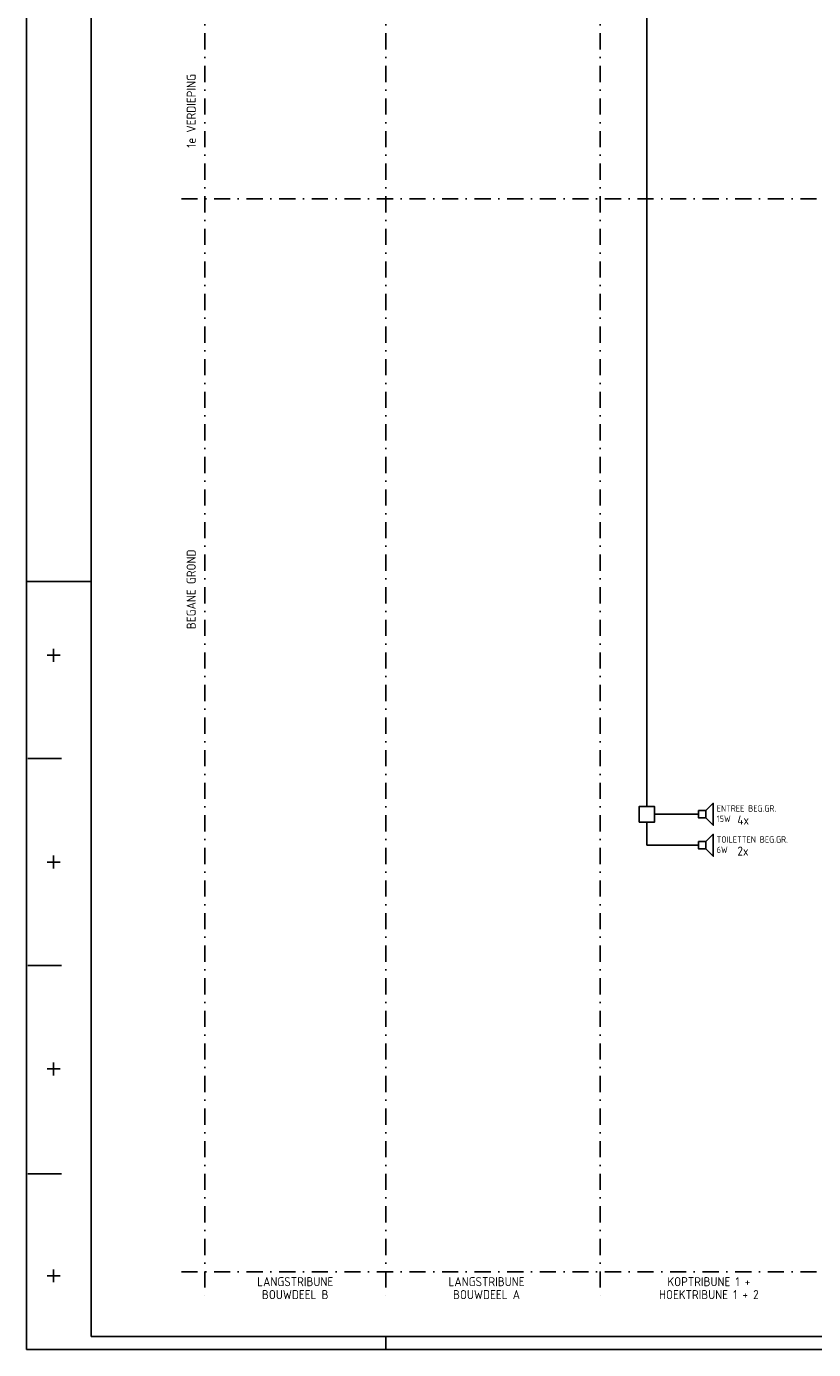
# Model space of a CAD drawing. Extents: x 0 to 1189, y 0 to 841.
# Tile 1 of 12: x 0 to 304, y 0 to 512. Entities that reach past the tile are written whole.
import ezdxf
from ezdxf.enums import TextEntityAlignment as Align

# ---------------------------------------------------------------- set-up
doc = ezdxf.new("R2010")
doc.units = 0
doc.header["$LTSCALE"] = 25
doc.header["$PDMODE"] = 1
doc.linetypes.add('DASHDOT2', pattern=[0.5, 0.25, -0.125, 0, -0.125])
doc.layers.get('0').update_dxf_attribs({"linetype": 'CONTINUOUS'})
for name, color, linetype in [('E--L$2A-_KADER', 7, 'CONTINUOUS'), ('E--L6112_CEN-LSP', 3, 'CONTINUOUS'), ('E--L6412_OPROEP24V', 3, 'CONTINUOUS')]:
    doc.layers.add(name, color=color, linetype=linetype)
doc.styles.add('ISO', font='isocp.shx')

# ---------------------------------------------------------------- blocks, each defined once
blk = doc.blocks.new('A0')
at = {"layer": 'E--L$2A-_KADER', "color": 2}
for p, q in [((0, 841), (0, 0)), ((0, 297), (24.75, 297)), ((8, 268.5), (13, 268.5)), ((10.5, 266), (10.5, 271)), ((0.5, 228.5), (13.5, 228.5)), ((10.5, 186), (10.5, 191)), ((8, 188.5), (13, 188.5)), ((0.5, 148.5), (13.5, 148.5)), ((8, 108.5), (13, 108.5)), ((10.5, 106), (10.5, 111)), ((0.5, 68), (13.5, 68)), ((10.5, 26), (10.5, 31)), ((8, 28.5), (13, 28.5)), ((0, 0), (1189, 0)), ((139, 0), (139, 5))]:
    blk.add_line(p, q, dxfattribs=at)
at = {"layer": 'E--L$2A-_KADER', "color": 4}
for p, q in [((25, 836), (25, 5)), ((25, 5), (1184, 5))]:
    blk.add_line(p, q, dxfattribs=at)
blk = doc.blocks.new('B9090700')
at = {"layer": 'E--L6412_OPROEP24V'}
for points in [[(0, 0.707107), (-1.414214, 0.707107), (-1.414214, -0.707107), (0, -0.707107), (0, 0.707107)], [(0, 0.707107), (1.414214, 2.121321), (1.414214, -2.121321), (0, -0.707107)]]:
    blk.add_lwpolyline(points, dxfattribs=at)

msp = doc.modelspace()

# ---------------------------------------------------------------- linework, layer by layer
at = {"color": 1, "linetype": 'DASHDOT2'}
for p, q in [((68.97, 824), (68.97, 20)), ((138.97, 824), (138.97, 20)), ((221.97, 824), (221.97, 20)), ((59.97, 445), (1146, 445)), ((59.97, 30), (682, 30))]:
    msp.add_line(p, q, dxfattribs=at)
msp.add_point((55, 125))
at = {"layer": 'E--L6412_OPROEP24V'}
for p, q in [((240, 210), (240, 527)), ((243, 207), (260, 207)), ((240, 204), (240, 195)), ((240, 195), (260, 195))]:
    msp.add_line(p, q, dxfattribs=at)
msp.add_lwpolyline([(237, 204), (237, 210), (243, 210), (243, 204)], close=True, dxfattribs=at)

# ---------------------------------------------------------------- block references
msp.add_blockref('A0', (0, 0), dxfattribs=at)
at = {"layer": 'E--L6412_OPROEP24V', "xscale": -2, "yscale": 2, "zscale": 2, "rotation": 180}
for p in [(262.83, 207), (262.83, 195)]:
    msp.add_blockref('B9090700', p, dxfattribs=at)

# ---------------------------------------------------------------- texts
at = {"color": 4, "style": 'ISO'}
for s, p in [('1e VERDIEPING', (63.72, 479)), ('BEGANE GROND', (63.72, 294))]:
    msp.add_text(s, height=3.5, rotation=90, dxfattribs=at).set_placement(p, align=Align.MIDDLE)
for s, p in [('LANGSTRIBUNE', (103.97, 26.25)), ('LANGSTRIBUNE', (177.97, 26.25)), ('KOPTRIBUNE 1 +', (263.97, 26.25)), ('BOUWDEEL B', (103.97, 21.25)), ('BOUWDEEL A', (177.97, 21.25)), ('HOEKTRIBUNE 1 + 2', (263.97, 21.25))]:
    msp.add_text(s, height=3.5, dxfattribs=at).set_placement(p, align=Align.MIDDLE)
at = {"layer": 'E--L6112_CEN-LSP', "color": 2, "style": 'ISO'}
for s, height, p in [('ENTREE BEG.GR.', 2.5, (267, 208)), ('15W', 2.5, (267, 204)), ('4x', 3.5, (275, 203)), ('TOILETTEN BEG.GR.', 2.5, (267, 196)), ('6W', 2.5, (267, 192)), ('2x', 3.5, (275, 191))]:
    msp.add_text(s, height=height, dxfattribs=at).set_placement(p)

doc.saveas('drawing.dxf')
